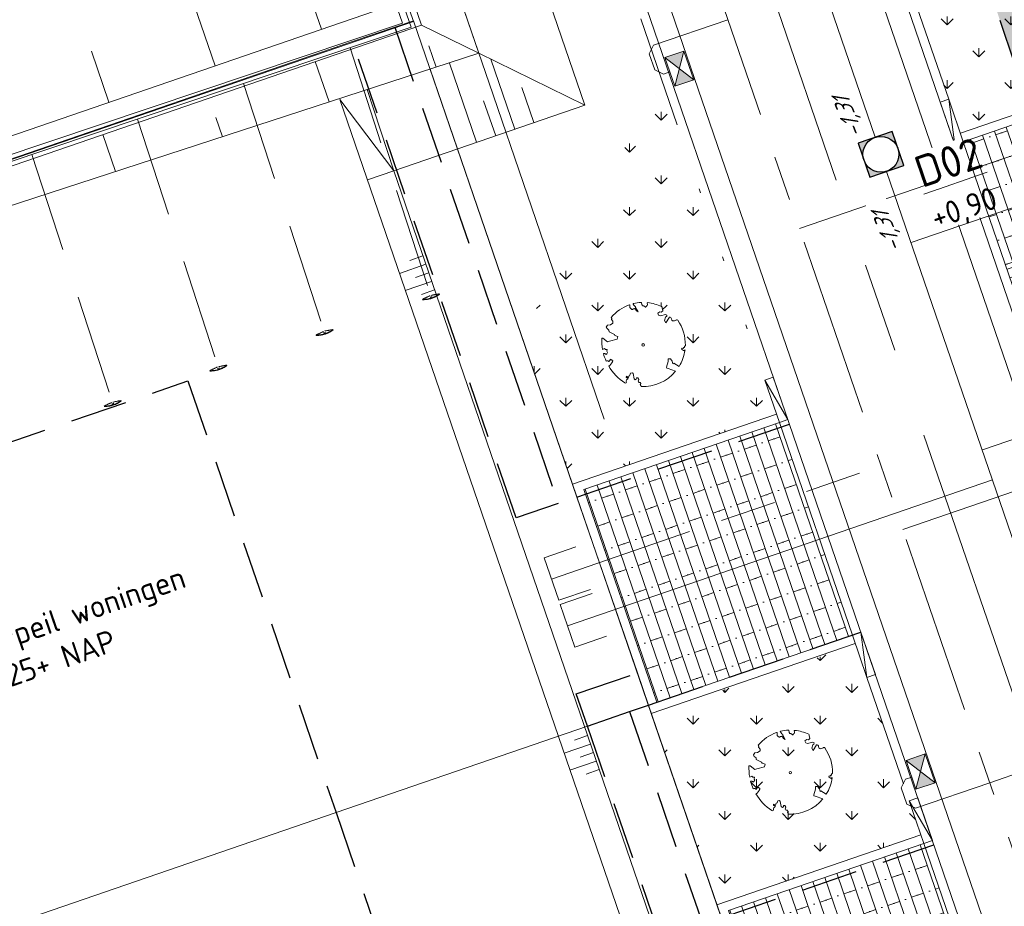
# Model space of a CAD drawing. Header units: metres. Extents: x 264570 to 266133, y 576109 to 577454.
# Tile 64 of 128: x 265441 to 265463, y 576769 to 576789. Entities that reach past the tile are written whole.
import ezdxf

# ---------------------------------------------------------------- set-up
doc = ezdxf.new("R2010")
doc.units = ezdxf.units.M
doc.set_wipeout_variables(frame=1)
for name, pattern in [('AM-AS', [16, 10, -2, 2, -2]), ('B-WE-RI-HWA_HUISAANSLUITING_PVC_125-G', [10, 3.25, -0.75, 1.25, -0.75, 1.25, -0.75, 1.25, -0.75]), ('B-WE-RI-HWA_PVC_160-G', [10, 5.5, -4.5]), ('B-WE-RI-HWA_PVC_400-G', [10, 4, -1, 1, -1, 3]), ('B-WE-VH-KANTOPSLUITING_TROTTOIRBAND_RWS_[AFMETINGEN1]-G', [10, 2.5, -1.5, 0, -1.5, 0, -1.5, 0, -1.5, 0, -1.5]), ('DASHED', [19.05, 12.7, -6.35]), ('NLCS-HIDDEN', [4, 2, -2]), ('XX-HIDDEN2', [3.335, 2.225, -1.11])]:
    doc.linetypes.add(name, pattern=pattern)
for name, color, linetype, lineweight in [('B-OI-RI-HWA_KOLK-S', 252, 'Continuous', 9), ('B-WE-AM-AS-WEG-GD', 252, 'AM-AS', 18), ('B-WE-GK-BESCHOEIING-TYPE_1-G', 252, 'B-WE-GK-BESCHOEIING_TYPE_1-G', 15), ('B-WE-GR-BOOM-S', 252, 'Continuous', 15), ('B-WE-GR-GRAS_BERMKRUIDENMENGSEL-A', 252, 'Continuous', 18), ('B-WE-GW-TALUDARCERING_KORT-G', 252, 'Continuous', 15), ('B-WE-GW-TALUDARCERING_LANG-G', 252, 'Continuous', 15), ('B-WE-KG-GRENS_KADASTRAAL-G', 252, 'KG-KADASTRAAL', 18), ('B-WE-KL-TRACE-A', 252, 'Continuous', 13), ('B-WE-KL-TRACE-GD', 252, 'NLCS-HIDDEN', 25), ('B-WE-OG-TOPOGRAFIE-G', 252, 'Continuous', 15), ('B-WE-RI-DRAINAGE_AFDEKKAP-G', 252, 'Continuous', 18), ('B-WE-RI-DWA_HUISAANSLUITING_PVC_125-G', 252, 'B-WE-RI-DWA_HUISAANSLUITING_PVC_125-G', 18), ('B-WE-RI-DWA_PVC_315-G', 252, 'B-WE-RI-DWA_PVC_315-G', 18), ('B-WE-RI-HWA_HUISAANSLUITING_PVC_125-G', 252, 'B-WE-RI-HWA_HUISAANSLUITING_PVC_125-G', 18), ('B-WE-RI-HWA_KOLKAANSLUITING_PVC_125-G', 252, 'B-WE-RI-HWA_HUISAANSLUITING_PVC_125-G', 18), ('B-WE-RI-HWA_PVC_160-G', 252, 'B-WE-RI-HWA_PVC_160-G', 18), ('B-WE-RI-HWA_PVC_400-G', 252, 'B-WE-RI-HWA_PVC_400-G', 18), ('B-WE-RI-VWA_RIOOLPUT_INSPECTIEPUT-S', 252, 'Continuous', 13), ('B-WE-VH-KANTOPSLUITING_ELEMENT_VERLOOPBAND_11-22x25_19-22x16-G', 252, 'Continuous', 18), ('B-WE-VH-KANTOPSLUITING_INRITVERLOOPBAND_19-22X16-G', 252, 'B-WE-VH-KANTOPSLUITING_GAZONBAND_[AFMETINGEN1]-G', 18), ('B-WE-VH-KANTOPSLUITING_OPSLUITBAND_10X20-G', 252, 'B-WE-VH-KANTOPSLUITING_TALUDBAND-G', 18), ('B-WE-VH-KANTOPSLUITING_TROTTOIRBAND_RWS_11-22X25-G', 252, 'B-WE-VH-KANTOPSLUITING_TROTTOIRBAND_RWS_[AFMETINGEN1]-G', 18), ('B-WE-VH-VERHARDING_STRAATBAKSTEEN_DIKFORMAAT_HALF-A', 252, 'Continuous', 13), ('B-XX-AL-BLAD-1A_5-5-PUTNUMMER-T35-500', 252, 'Continuous', 9), ('B-XX-AL-T25', 252, 'Continuous', 9), ('B-XX-GC-VERANKERING_ANKERSTANG-G', 252, 'XX-HIDDEN2', 18), ('B-XX-GK-BESCHOEIING_KUNSTSTOF-G', 252, 'GK-BESCHOEIING', 18), ('B-XX-RI-T25-200', 252, 'Continuous', 13), ('T-WE-GR-TOEKOMSTIG-G', 3, 'DASHED', 25)]:
    doc.layers.add(name, color=color, linetype=linetype, lineweight=lineweight)
doc.styles.add('NLCS-ISO-ANNOTATIVE-T18', font='NLCS-ISO.ttf', dxfattribs={"oblique": 30, "height": 1.8})
doc.styles.add('NLCS-ISO-ANNOTATIVE-T25', font='NLCS-ISO.ttf', dxfattribs={"height": 2.5})
doc.styles.add('NLCS-ISO-ANNOTATIVE-T35', font='NLCS-ISO.ttf', dxfattribs={"height": 3.5})
doc.styles.get("Standard").update_dxf_attribs({"font": 'arial.ttf'})
doc.linetypes.add('B-WE-GK-BESCHOEIING_TYPE_1-G', pattern='A,7.5,[151,NLCS.shx,S=2,R=0,X=-0.25,Y=0.6],2.5', length=10)
doc.linetypes.add('B-WE-RI-DWA_HUISAANSLUITING_PVC_125-G', pattern='A,5.375,-1.75,["o",Standard,S=1,R=0,X=-0.35,Y=-0.35],-1.75,1.125', length=10)
doc.linetypes.add('B-WE-RI-DWA_PVC_315-G', pattern='A,2.25,-1,[4,NLCS.shx,S=0.5,R=0,X=0,Y=0],-1.75,[160,NLCS.shx,S=0.25,R=0,X=0,Y=0],-1.75,[4,NLCS.shx,S=0.5,R=0,X=0,Y=0],-1,2.25', length=10)
doc.linetypes.add('B-WE-VH-KANTOPSLUITING_GAZONBAND_[AFMETINGEN1]-G', pattern='A,4,-3,[160,NLCS.shx,S=0.25,R=0,X=0,Y=0],-3', length=10)
doc.linetypes.add('B-WE-VH-KANTOPSLUITING_TALUDBAND-G', pattern='A,5,-2.5,[4,NLCS.shx,S=0.5,R=0,X=0,Y=0],-2.5', length=10)
doc.linetypes.add('GK-BESCHOEIING', pattern='A,30,-5,[1,NLCS.SHX,S=1,R=0,X=0,Y=0],-5', length=40)
doc.linetypes.add('KG-KADASTRAAL', pattern='A,5.5,-2,["K",Standard,S=1.8,R=0,X=0,Y=-0.9],-2,5.5,-2,[5,NLCS.shx,S=0.75,R=0,X=0,Y=0],-2', length=19)
pattern_1 = [(90, (214669.0599, 555914.2474), (-0.707106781, 0.707106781), [0.1875, -1.226713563]), (45, (214669.0599, 555914.2474), (-0.707106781, 0.707106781), [0.1875, -0.8125]), (135, (214669.0599, 555914.2474), (-0.707106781, -0.707106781), [0.1875, -0.8125])]
pattern_2 = [(108.95339913, (70382.59797, 116938.92314), (-0.26481925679, -0.09094372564), []), (198.95339913, (70382.2342, 116939.9824), (0.3637749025, -1.0592770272), [0.28, -0.28]), (198.95339913, (70382.1513, 116939.3618), (0.3637749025, -1.0592770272), [0.28, -0.28]), (108.95339913, (70382.2837, 116939.4073), (-0.5296385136, -0.1818874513), [0, -0.56, 0, 0, 0]), (108.95339913, (70382.01886, 116939.31636), (-0.5296385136, -0.1818874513), [0, -0.56, 0, 0, 0])]

# ---------------------------------------------------------------- blocks, each defined once
blk = doc.blocks.new('BOOM-S')
blk.add_lwpolyline([(0.4, 4.34), (0.41, 4.35), (0.41, 4.36), (0.42, 4.37), (0.43, 4.38), (0.44, 4.38), (0.44, 4.39), (0.45, 4.4), (0.46, 4.41), (0.46, 4.42), (0.47, 4.43), (0.47, 4.44), (0.48, 4.46), (0.48, 4.48), (0.47, 4.5), (0.47, 4.53), (0.44, 4.64, -0.52938), (0.49, 4.7, -0.087139), (2.05, 4.26, -0.372341), (2.11, 4.12), (2.17, 3.8), (2.01, 3.64), (1.84, 3.67), (1.63, 3.52), (1.71, 3.32), (1.92, 3.25), (2.5, 3.38), (2.64, 3.31), (2.63, 3.18), (2.5, 3.1), (2.38, 2.71), (2.53, 2.46), (2.92, 3.09, -0.504641), (3.14, 2.89, 0.331948), (3.27, 2.69, 0.282008), (3.68, 2.77), (3.65, 2.75, -0.512156), (3.84, 2.75, -0.16076), (4.7, -0.05), (4.59, -0.16), (4.59, -0.27), (4.48, -0.29), (4.5, -0.4), (4.33, -0.35), (4.28, -0.48), (4.48, -0.61), (4.55, -0.66), (4.66, -0.55, -0.106371), (4, -2.41), (3.42, -2.03), (3.31, -2.1), (3.24, -1.79), (3.03, -1.54), (2.79, -1.55), (2.79, -1.83), (2.61, -2.47), (2.64, -2.59), (2.77, -2.61), (3.62, -2.93, -0.236298), (-0.21, -4.62, 0.159625), (-0.32, -4.4, 0.350802), (-0.29, -4.17, -0.504641), (-0.55, -4.05), (-0.49, -3.84), (-0.6, -3.65), (-0.74, -3.67), (-0.76, -3.82), (-0.87, -3.88), (-1, -3.79), (-1.11, -3.2), (-1.19, -3.12), (-1.4, -3.13), (-1.46, -3.38), (-1.55, -3.41), (-1.63, -3.62), (-1.85, -3.5, 0.733583), (-1.77, -3.66, -0.861625), (-1.72, -3.81, 0.279978), (-1.88, -4.05), (-1.88, -4.06, -0.827056), (-2.04, -4.23, -0.116774), (-3.83, -2.36), (-3.79, -2.35), (-3.76, -2.34), (-3.74, -2.33), (-3.72, -2.32), (-3.71, -2.31), (-3.7, -2.3), (-3.69, -2.29), (-3.47, -2.01), (-3.47, -2), (-3.47, -1.99), (-3.46, -1.99), (-3.46, -1.98), (-3.46, -1.97), (-3.45, -1.96), (-3.45, -1.95), (-3.44, -1.94), (-3.44, -1.92), (-3.43, -1.91), (-3.42, -1.9), (-3.42, -1.88), (-3.41, -1.87), (-3.4, -1.85), (-3.39, -1.84), (-3.39, -1.82), (-3.38, -1.81), (-3.38, -1.79), (-3.38, -1.78), (-3.38, -1.77), (-3.38, -1.76), (-3.38, -1.75), (-3.38, -1.74), (-3.39, -1.73), (-3.4, -1.73), (-3.4, -1.72), (-3.41, -1.72), (-3.42, -1.72), (-3.43, -1.72), (-3.44, -1.72), (-3.45, -1.72), (-3.46, -1.71), (-3.47, -1.71), (-3.48, -1.71), (-3.49, -1.7), (-3.5, -1.69), (-3.52, -1.68), (-3.53, -1.67), (-3.54, -1.67), (-3.55, -1.66), (-3.56, -1.65), (-3.58, -1.64), (-3.59, -1.62), (-3.6, -1.61), (-3.83, -1.87), (-3.84, -1.86), (-3.85, -1.84), (-3.86, -1.83), (-3.87, -1.81), (-3.88, -1.8), (-3.89, -1.79), (-3.91, -1.78), (-3.94, -1.77), (-3.98, -1.78), (-4.04, -1.79), (-4.11, -1.81, -0.040997), (-4.42, -0.95), (-4.26, -0.97), (-4.11, -1.07), (-4.04, -1), (-3.95, -0.85), (-4.03, -0.72), (-3.99, -0.52), (-4.17, -0.51), (-4.29, -0.39), (-4.51, -0.53, -0.05814), (-4.6, 0.76), (-4.47, 0.74), (-3.96, 0.34), (-3.74, 0.41), (-2.88, 0.64), (-2.81, 0.92), (-3.14, 1.05), (-3.19, 1.16), (-3.8, 1.46), (-3.81, 1.63), (-4.02, 1.8), (-4.1, 1.97), (-3.96, 2.19), (-3.65, 2.24), (-3.36, 2.43), (-3.36, 2.62), (-3.54, 2.83), (-3.49, 2.92), (-3.56, 3.05, -0.13428), (-1.53, 4.46, -0.541727), (-1.47, 4.41), (-1.48, 4.28), (-1.48, 4.21), (-1.47, 4.16), (-1.46, 4.12), (-1.44, 4.09), (-1.42, 4.07), (-1.39, 4.05), (-1.37, 4.03), (-1.35, 4.02), (-1.33, 4), (-1.32, 3.99), (-1.3, 3.97), (-1.29, 3.96), (-1.27, 3.95), (-1.26, 3.94), (-1.24, 3.94), (-1.23, 3.94), (-1.21, 3.94), (-1.19, 3.95), (-1.17, 3.96), (-1.15, 3.97), (-1.14, 3.98), (-1.12, 3.99), (-1.1, 4), (-1.08, 4), (-1.06, 4.01), (-1.04, 4.01), (-1.02, 4.01), (-1, 4.02), (-0.98, 4.02), (-0.97, 4.02), (-0.95, 4.03), (-0.94, 4.04), (-0.92, 4.05), (-0.91, 4.06), (-0.9, 4.08), (-0.89, 3.99), (-0.87, 3.96), (-0.77, 3.8), (-0.56, 3.68), (-0.85, 4.16), (-0.85, 4.17), (-0.85, 4.18), (-0.84, 4.2), (-0.84, 4.21), (-0.85, 4.23), (-0.85, 4.24), (-0.86, 4.25), (-0.88, 4.27), (-0.9, 4.28), (-0.92, 4.3), (-0.94, 4.32), (-0.97, 4.35), (-1, 4.38), (-1.03, 4.42), (-1.11, 4.52, -0.543104), (-1.08, 4.59, -0.046766), (-0.22, 4.72, -0.385168), (-0.17, 4.68), (-0.14, 4.5), (-0.13, 4.45), (-0.11, 4.41), (-0.1, 4.38), (-0.08, 4.37), (-0.06, 4.36), (-0.04, 4.36), (-0.03, 4.36), (-0.01, 4.36), (0.01, 4.35), (0.02, 4.35), (0.04, 4.34), (0.06, 4.34), (0.07, 4.33), (0.09, 4.32), (0.1, 4.32), (0.11, 4.31), (0.13, 4.3), (0.14, 4.3), (0.15, 4.29), (0.17, 4.28), (0.18, 4.28), (0.19, 4.27), (0.19, 4.26), (0.2, 4.25), (0.21, 4.24), (0.21, 4.23), (0.22, 4.23), (0.22, 4.22), (0.23, 4.21), (0.23, 4.21), (0.24, 4.2), (0.25, 4.2), (0.26, 4.2), (0.27, 4.21), (0.28, 4.21), (0.29, 4.22), (0.3, 4.22), (0.31, 4.23), (0.32, 4.24), (0.33, 4.26), (0.34, 4.27), (0.35, 4.28), (0.36, 4.3), (0.37, 4.31), (0.38, 4.32), (0.39, 4.33)], format="xyb", close=True)
blk.add_circle((0, 0), 0.138)
blk = doc.blocks.new('BOOM_WHIPEOUT_SOORT')
blk.add_wipeout([(-0.21, -4.62), (0.02, -4.62), (0.27, -4.62), (0.58, -4.59), (0.9, -4.55), (1.18, -4.48), (1.6, -4.35), (1.95, -4.21), (2.24, -4.06), (2.53, -3.9), (2.9, -3.63), (3.1, -3.47), (3.33, -3.26), (3.49, -3.09), (3.62, -2.93), (3.62, -2.93), (2.77, -2.61), (2.64, -2.59), (2.61, -2.47), (2.79, -1.83), (2.79, -1.55), (3.03, -1.54), (3.24, -1.79), (3.31, -2.1), (3.42, -2.03), (4, -2.41), (4.08, -2.27), (4.18, -2.1), (4.25, -1.95), (4.32, -1.8), (4.38, -1.65), (4.43, -1.51), (4.48, -1.37), (4.54, -1.17), (4.59, -0.94), (4.64, -0.69), (4.66, -0.55), (4.55, -0.66), (4.28, -0.48), (4.33, -0.35), (4.5, -0.4), (4.48, -0.29), (4.59, -0.27), (4.59, -0.16), (4.7, -0.05), (4.7, 0.17), (4.68, 0.46), (4.65, 0.7), (4.6, 1.01), (4.54, 1.26), (4.47, 1.48), (4.39, 1.71), (4.3, 1.93), (4.21, 2.13), (4.14, 2.26), (4.04, 2.44), (3.93, 2.62), (3.89, 2.68), (3.83, 2.76), (3.8, 2.79), (3.76, 2.8), (3.71, 2.8), (3.7, 2.79), (3.67, 2.77), (3.65, 2.76), (3.66, 2.76), (3.68, 2.77), (3.65, 2.75), (3.61, 2.72), (3.58, 2.7), (3.54, 2.69), (3.49, 2.67), (3.44, 2.67), (3.39, 2.67), (3.33, 2.68), (3.27, 2.69), (3.24, 2.71), (3.21, 2.73), (3.18, 2.76), (3.17, 2.77), (3.15, 2.82), (3.14, 2.85), (3.14, 2.89), (3.14, 2.92), (3.13, 2.97), (3.11, 3.01), (3.1, 3.03), (3.08, 3.05), (3.04, 3.07), (2.99, 3.09), (2.96, 3.09), (2.94, 3.09), (2.92, 3.09), (2.91, 3.07), (2.53, 2.46), (2.38, 2.71), (2.5, 3.1), (2.63, 3.18), (2.64, 3.31), (2.5, 3.38), (1.92, 3.25), (1.71, 3.32), (1.63, 3.52), (1.84, 3.67), (2.01, 3.64), (2.17, 3.8), (2.11, 4.12), (2.11, 4.13), (2.11, 4.16), (2.1, 4.21), (2.09, 4.23), (2.06, 4.26), (2.03, 4.27), (1.99, 4.29), (1.84, 4.36), (1.75, 4.39), (1.58, 4.46), (1.47, 4.49), (1.29, 4.55), (1.14, 4.58), (1.02, 4.62), (0.87, 4.66), (0.71, 4.67), (0.6, 4.69), (0.53, 4.7), (0.49, 4.7), (0.45, 4.68), (0.44, 4.64), (0.44, 4.64), (0.45, 4.59), (0.45, 4.59), (0.47, 4.52), (0.47, 4.5), (0.47, 4.43), (0.45, 4.4), (0.4, 4.35), (0.37, 4.33), (0.36, 4.29), (0.3, 4.23), (0.27, 4.21), (0.24, 4.2), (0.22, 4.22), (0.21, 4.24), (0.17, 4.28), (0.13, 4.3), (0.09, 4.32), (0.06, 4.34), (0.01, 4.35), (-0.03, 4.36), (-0.06, 4.36), (-0.1, 4.38), (-0.11, 4.41), (-0.13, 4.45), (-0.14, 4.5), (-0.15, 4.57), (-0.16, 4.6), (-0.16, 4.64), (-0.17, 4.68), (-0.17, 4.68), (-0.19, 4.71), (-0.19, 4.71), (-0.2, 4.72), (-0.22, 4.72), (-0.24, 4.72), (-0.26, 4.72), (-0.29, 4.71), (-0.37, 4.71), (-0.38, 4.71), (-0.42, 4.7), (-0.54, 4.69), (-0.58, 4.69), (-0.75, 4.66), (-0.79, 4.65), (-0.83, 4.65), (-0.95, 4.62), (-0.99, 4.61), (-1.05, 4.6), (-1.08, 4.59), (-1.11, 4.58), (-1.11, 4.56), (-1.11, 4.53), (-1.11, 4.52), (-1.09, 4.5), (-1.07, 4.48), (-1, 4.38), (-0.92, 4.3), (-0.86, 4.25), (-0.85, 4.24), (-0.85, 4.23), (-0.84, 4.21), (-0.84, 4.2), (-0.84, 4.2), (-0.85, 4.17), (-0.85, 4.16), (-0.85, 4.15), (-0.56, 3.68), (-0.77, 3.8), (-0.85, 3.94), (-0.87, 3.96), (-0.89, 3.99), (-0.89, 4.04), (-0.9, 4.08), (-0.92, 4.05), (-0.95, 4.03), (-0.97, 4.02), (-1, 4.02), (-1.02, 4.01), (-1.06, 4.01), (-1.1, 4), (-1.12, 3.99), (-1.15, 3.97), (-1.17, 3.96), (-1.19, 3.95), (-1.23, 3.94), (-1.24, 3.94), (-1.26, 3.94), (-1.29, 3.96), (-1.3, 3.97), (-1.33, 4), (-1.37, 4.03), (-1.42, 4.07), (-1.44, 4.09), (-1.46, 4.12), (-1.47, 4.16), (-1.48, 4.18), (-1.48, 4.21), (-1.48, 4.28), (-1.48, 4.3), (-1.48, 4.32), (-1.48, 4.36), (-1.47, 4.41), (-1.47, 4.43), (-1.48, 4.44), (-1.5, 4.46), (-1.51, 4.46), (-1.53, 4.46), (-1.53, 4.46), (-1.56, 4.45), (-1.58, 4.44), (-1.62, 4.42), (-1.69, 4.4), (-1.8, 4.36), (-1.88, 4.32), (-1.93, 4.3), (-1.98, 4.27), (-2.03, 4.25), (-2.07, 4.23), (-2.19, 4.17), (-2.27, 4.12), (-2.31, 4.1), (-2.42, 4.04), (-2.46, 4.02), (-2.54, 3.96), (-2.59, 3.93), (-2.64, 3.89), (-2.7, 3.85), (-2.71, 3.84), (-2.78, 3.79), (-2.84, 3.75), (-2.9, 3.69), (-2.99, 3.62), (-3.05, 3.57), (-3.11, 3.5), (-3.17, 3.47), (-3.25, 3.39), (-3.32, 3.32), (-3.39, 3.25), (-3.44, 3.19), (-3.49, 3.13), (-3.52, 3.1), (-3.56, 3.05), (-3.49, 2.92), (-3.54, 2.83), (-3.36, 2.62), (-3.36, 2.43), (-3.65, 2.24), (-3.96, 2.19), (-4.1, 1.97), (-4.02, 1.8), (-3.81, 1.63), (-3.8, 1.46), (-3.19, 1.16), (-3.14, 1.05), (-2.81, 0.92), (-2.88, 0.64), (-3.96, 0.34), (-4.47, 0.74), (-4.6, 0.76), (-4.6, 0.6), (-4.61, 0.54), (-4.61, 0.48), (-4.6, 0.39), (-4.6, 0.3), (-4.6, 0.24), (-4.6, 0.17), (-4.59, 0.12), (-4.59, 0.02), (-4.57, -0.02), (-4.57, -0.11), (-4.57, -0.14), (-4.56, -0.18), (-4.55, -0.27), (-4.55, -0.29), (-4.54, -0.38), (-4.53, -0.4), (-4.53, -0.43), (-4.52, -0.47), (-4.52, -0.49), (-4.51, -0.53), (-4.29, -0.39), (-4.17, -0.51), (-3.99, -0.52), (-4.03, -0.72), (-3.95, -0.85), (-4.04, -1), (-4.11, -1.07), (-4.26, -0.97), (-4.42, -0.95), (-4.39, -1.04), (-4.34, -1.2), (-4.32, -1.29), (-4.28, -1.39), (-4.25, -1.48), (-4.22, -1.55), (-4.18, -1.65), (-4.15, -1.73), (-4.11, -1.81), (-4.11, -1.81), (-4.04, -1.79), (-3.98, -1.78), (-3.94, -1.77), (-3.88, -1.8), (-3.87, -1.81), (-3.86, -1.83), (-3.84, -1.86), (-3.84, -1.86), (-3.83, -1.87), (-3.6, -1.61), (-3.5, -1.69), (-3.49, -1.7), (-3.46, -1.71), (-3.45, -1.72), (-3.43, -1.72), (-3.4, -1.72), (-3.38, -1.74), (-3.38, -1.77), (-3.38, -1.78), (-3.38, -1.79), (-3.38, -1.81), (-3.41, -1.87), (-3.42, -1.88), (-3.44, -1.92), (-3.44, -1.94), (-3.46, -1.97), (-3.46, -1.98), (-3.49, -2.03), (-3.53, -2.08), (-3.56, -2.12), (-3.59, -2.16), (-3.61, -2.19), (-3.63, -2.22), (-3.69, -2.29), (-3.69, -2.29), (-3.72, -2.32), (-3.74, -2.33), (-3.76, -2.34), (-3.79, -2.35), (-3.83, -2.36), (-3.76, -2.46), (-3.68, -2.6), (-3.61, -2.72), (-3.51, -2.84), (-3.44, -2.93), (-3.36, -3.03), (-3.26, -3.16), (-3.17, -3.25), (-3.1, -3.33), (-3.02, -3.42), (-2.94, -3.5), (-2.84, -3.59), (-2.75, -3.68), (-2.72, -3.71), (-2.6, -3.81), (-2.58, -3.83), (-2.47, -3.92), (-2.43, -3.94), (-2.38, -3.99), (-2.29, -4.05), (-2.19, -4.12), (-2.17, -4.13), (-2.04, -4.23), (-1.97, -4.24), (-2.04, -4.23), (-1.94, -4.24), (-1.91, -4.23), (-1.9, -4.22), (-1.88, -4.2), (-1.86, -4.17), (-1.86, -4.12), (-1.88, -4.06), (-1.88, -4.06), (-1.87, -3.98), (-1.86, -3.94), (-1.81, -3.88), (-1.79, -3.85), (-1.72, -3.81), (-1.72, -3.81), (-1.68, -3.74), (-1.68, -3.72), (-1.69, -3.71), (-1.7, -3.69), (-1.77, -3.66), (-1.77, -3.66), (-1.77, -3.66), (-1.77, -3.66), (-1.8, -3.66), (-1.82, -3.66), (-1.84, -3.64), (-1.86, -3.62), (-1.87, -3.61), (-1.87, -3.59), (-1.87, -3.55), (-1.87, -3.53), (-1.85, -3.5), (-1.85, -3.5), (-1.63, -3.62), (-1.55, -3.41), (-1.46, -3.38), (-1.4, -3.13), (-1.19, -3.12), (-1.11, -3.2), (-1, -3.79), (-0.87, -3.88), (-0.76, -3.82), (-0.74, -3.67), (-0.6, -3.65), (-0.49, -3.84), (-0.55, -4.05), (-0.54, -4.1), (-0.52, -4.13), (-0.49, -4.15), (-0.45, -4.18), (-0.42, -4.19), (-0.38, -4.2), (-0.34, -4.19), (-0.29, -4.17), (-0.28, -4.2), (-0.27, -4.22), (-0.27, -4.23), (-0.26, -4.27), (-0.27, -4.31), (-0.27, -4.33), (-0.29, -4.36), (-0.29, -4.37), (-0.32, -4.4), (-0.32, -4.4), (-0.32, -4.4), (-0.3, -4.42), (-0.28, -4.44), (-0.28, -4.45), (-0.26, -4.48), (-0.25, -4.5), (-0.24, -4.51), (-0.23, -4.54), (-0.22, -4.56)])
blk.add_lwpolyline([(0.4, 4.34), (0.41, 4.35), (0.41, 4.36), (0.42, 4.37), (0.43, 4.38), (0.44, 4.38), (0.44, 4.39), (0.45, 4.4), (0.46, 4.41), (0.46, 4.42), (0.47, 4.43), (0.47, 4.44), (0.48, 4.46), (0.48, 4.48), (0.47, 4.5), (0.47, 4.53), (0.44, 4.64, -0.52938), (0.49, 4.7, -0.087139), (2.05, 4.26, -0.372341), (2.11, 4.12), (2.17, 3.8), (2.01, 3.64), (1.84, 3.67), (1.63, 3.52), (1.71, 3.32), (1.92, 3.25), (2.5, 3.38), (2.64, 3.31), (2.63, 3.18), (2.5, 3.1), (2.38, 2.71), (2.53, 2.46), (2.92, 3.09, -0.504641), (3.14, 2.89, 0.331948), (3.27, 2.69, 0.282008), (3.68, 2.77), (3.65, 2.75, -0.512156), (3.84, 2.75, -0.16076), (4.7, -0.05), (4.59, -0.16), (4.59, -0.27), (4.48, -0.29), (4.5, -0.4), (4.33, -0.35), (4.28, -0.48), (4.48, -0.61), (4.55, -0.66), (4.66, -0.55, -0.106371), (4, -2.41), (3.42, -2.03), (3.31, -2.1), (3.24, -1.79), (3.03, -1.54), (2.79, -1.55), (2.79, -1.83), (2.61, -2.47), (2.64, -2.59), (2.77, -2.61), (3.62, -2.93, -0.236298), (-0.21, -4.62, 0.159625), (-0.32, -4.4, 0.350802), (-0.29, -4.17, -0.504641), (-0.55, -4.05), (-0.49, -3.84), (-0.6, -3.65), (-0.74, -3.67), (-0.76, -3.82), (-0.87, -3.88), (-1, -3.79), (-1.11, -3.2), (-1.19, -3.12), (-1.4, -3.13), (-1.46, -3.38), (-1.55, -3.41), (-1.63, -3.62), (-1.85, -3.5, 0.733583), (-1.77, -3.66, -0.861625), (-1.72, -3.81, 0.279978), (-1.88, -4.05), (-1.88, -4.06, -0.827056), (-2.04, -4.23, -0.116774), (-3.83, -2.36), (-3.79, -2.35), (-3.76, -2.34), (-3.74, -2.33), (-3.72, -2.32), (-3.71, -2.31), (-3.7, -2.3), (-3.69, -2.29), (-3.47, -2.01), (-3.47, -2), (-3.47, -1.99), (-3.46, -1.99), (-3.46, -1.98), (-3.46, -1.97), (-3.45, -1.96), (-3.45, -1.95), (-3.44, -1.94), (-3.44, -1.92), (-3.43, -1.91), (-3.42, -1.9), (-3.42, -1.88), (-3.41, -1.87), (-3.4, -1.85), (-3.39, -1.84), (-3.39, -1.82), (-3.38, -1.81), (-3.38, -1.79), (-3.38, -1.78), (-3.38, -1.77), (-3.38, -1.76), (-3.38, -1.75), (-3.38, -1.74), (-3.39, -1.73), (-3.4, -1.73), (-3.4, -1.72), (-3.41, -1.72), (-3.42, -1.72), (-3.43, -1.72), (-3.44, -1.72), (-3.45, -1.72), (-3.46, -1.71), (-3.47, -1.71), (-3.48, -1.71), (-3.49, -1.7), (-3.5, -1.69), (-3.52, -1.68), (-3.53, -1.67), (-3.54, -1.67), (-3.55, -1.66), (-3.56, -1.65), (-3.58, -1.64), (-3.59, -1.62), (-3.6, -1.61), (-3.83, -1.87), (-3.84, -1.86), (-3.85, -1.84), (-3.86, -1.83), (-3.87, -1.81), (-3.88, -1.8), (-3.89, -1.79), (-3.91, -1.78), (-3.94, -1.77), (-3.98, -1.78), (-4.04, -1.79), (-4.11, -1.81, -0.040997), (-4.42, -0.95), (-4.26, -0.97), (-4.11, -1.07), (-4.04, -1), (-3.95, -0.85), (-4.03, -0.72), (-3.99, -0.52), (-4.17, -0.51), (-4.29, -0.39), (-4.51, -0.53, -0.05814), (-4.6, 0.76), (-4.47, 0.74), (-3.96, 0.34), (-3.74, 0.41), (-2.88, 0.64), (-2.81, 0.92), (-3.14, 1.05), (-3.19, 1.16), (-3.8, 1.46), (-3.81, 1.63), (-4.02, 1.8), (-4.1, 1.97), (-3.96, 2.19), (-3.65, 2.24), (-3.36, 2.43), (-3.36, 2.62), (-3.54, 2.83), (-3.49, 2.92), (-3.56, 3.05, -0.13428), (-1.53, 4.46, -0.541727), (-1.47, 4.41), (-1.48, 4.28), (-1.48, 4.21), (-1.47, 4.16), (-1.46, 4.12), (-1.44, 4.09), (-1.42, 4.07), (-1.39, 4.05), (-1.37, 4.03), (-1.35, 4.02), (-1.33, 4), (-1.32, 3.99), (-1.3, 3.97), (-1.29, 3.96), (-1.27, 3.95), (-1.26, 3.94), (-1.24, 3.94), (-1.23, 3.94), (-1.21, 3.94), (-1.19, 3.95), (-1.17, 3.96), (-1.15, 3.97), (-1.14, 3.98), (-1.12, 3.99), (-1.1, 4), (-1.08, 4), (-1.06, 4.01), (-1.04, 4.01), (-1.02, 4.01), (-1, 4.02), (-0.98, 4.02), (-0.97, 4.02), (-0.95, 4.03), (-0.94, 4.04), (-0.92, 4.05), (-0.91, 4.06), (-0.9, 4.08), (-0.89, 3.99), (-0.87, 3.96), (-0.77, 3.8), (-0.56, 3.68), (-0.85, 4.16), (-0.85, 4.17), (-0.85, 4.18), (-0.84, 4.2), (-0.84, 4.21), (-0.85, 4.23), (-0.85, 4.24), (-0.86, 4.25), (-0.88, 4.27), (-0.9, 4.28), (-0.92, 4.3), (-0.94, 4.32), (-0.97, 4.35), (-1, 4.38), (-1.03, 4.42), (-1.11, 4.52, -0.543104), (-1.08, 4.59, -0.046766), (-0.22, 4.72, -0.385168), (-0.17, 4.68), (-0.14, 4.5), (-0.13, 4.45), (-0.11, 4.41), (-0.1, 4.38), (-0.08, 4.37), (-0.06, 4.36), (-0.04, 4.36), (-0.03, 4.36), (-0.01, 4.36), (0.01, 4.35), (0.02, 4.35), (0.04, 4.34), (0.06, 4.34), (0.07, 4.33), (0.09, 4.32), (0.1, 4.32), (0.11, 4.31), (0.13, 4.3), (0.14, 4.3), (0.15, 4.29), (0.17, 4.28), (0.18, 4.28), (0.19, 4.27), (0.19, 4.26), (0.2, 4.25), (0.21, 4.24), (0.21, 4.23), (0.22, 4.23), (0.22, 4.22), (0.23, 4.21), (0.23, 4.21), (0.24, 4.2), (0.25, 4.2), (0.26, 4.2), (0.27, 4.21), (0.28, 4.21), (0.29, 4.22), (0.3, 4.22), (0.31, 4.23), (0.32, 4.24), (0.33, 4.26), (0.34, 4.27), (0.35, 4.28), (0.36, 4.3), (0.37, 4.31), (0.38, 4.32), (0.39, 4.33)], format="xyb", close=True)
blk.add_circle((0, 0), 0.138)
blk = doc.blocks.new('*U37')
for p, q in [((0.5, 0), (0, 0.1)), ((0, 0), (0, 0.1)), ((0, 0.1), (0.5, 0.1)), ((0.5, 0), (0, 0)), ((0.5, 0.1), (0.5, 0))]:
    blk.add_line(p, q)
blk = doc.blocks.new('*U38')
for p, q in [((-0.5, 0), (0, 0.1)), ((0, 0.1), (-0.5, 0.1)), ((-0.5, 0.1), (-0.5, 0)), ((-0.5, 0), (0, 0)), ((0, 0), (0, 0.1))]:
    blk.add_line(p, q)
blk = doc.blocks.new('N-SRI-PUT_SWA-SO')
h = blk.add_hatch(color=256)
h.paths.add_polyline_path([(-2, 2), (0, 2, 0.41155), (-2, 0.02)])
h.paths.add_polyline_path([(-2, -0.02, 0.408866), (-0.02, -2), (-2, -2)])
h.paths.add_polyline_path([(2, -0.02), (2, -2), (0.02, -2, 0.408866)])
h = blk.add_hatch(color=256)
h.paths.add_polyline_path([(0, 2, -0.41155), (2, 0.02), (2, 2)])
h.paths.add_polyline_path([(2, -0.02, -0.408866), (0.02, -2), (2, -2)])
h.paths.add_polyline_path([(-0.02, -2, -0.408866), (-2, -0.02), (-2, -2)])
at = {"flags": 128}
blk.add_lwpolyline([(-2, 2), (2, 2), (2, -2), (-2, -2)], close=True, dxfattribs=at)
at = {"lineweight": -3, "flags": 128}
blk.add_lwpolyline([(2, -2), (2, 2), (-2, 2), (-2, -2)], close=True, dxfattribs=at)
at = {"lineweight": -3}
blk.add_circle((0, 0), 2, dxfattribs=at)
blk = doc.blocks.new('*U42')
blk.add_wipeout([(-1.125, 0.75), (1.125, 0.75), (1.125, -0.75), (-1.125, -0.75)])
h = blk.add_hatch(color=256)
h.dxf.hatch_style = 1
h.paths.add_polyline_path([(0, 0), (-1.125, 0.75), (-1.125, -0.75)])
h.paths.add_polyline_path([(1.125, -0.75), (1.125, 0.75), (0, 0)])
for p, q in [((-1.125, -0.75), (1.125, 0.75)), ((1.125, -0.75), (-1.125, 0.75))]:
    blk.add_line(p, q)
at = {"flags": 128}
blk.add_lwpolyline([(-1.125, -0.75), (1.125, -0.75), (1.125, 0.75), (-1.125, 0.75)], close=True, dxfattribs=at)

msp = doc.modelspace()

# ---------------------------------------------------------------- hatches: boundary and pattern name
at = {"layer": 'B-WE-GR-GRAS_BERMKRUIDENMENGSEL-A'}
h = msp.add_hatch(dxfattribs=at)
h.set_pattern_fill('AGR-KRUIDEN', color=256, scale=0.5, pattern_type=2)
h.set_pattern_definition(pattern_1)
h.paths.add_polyline_path([(265461.542, 576786.337), (265457.834, 576797.133), (265461.428, 576798.367), (265465.136, 576787.571)])
h = msp.add_hatch(dxfattribs=at)
h.set_pattern_fill('AGR-KRUIDEN', color=256, scale=0.5, pattern_type=2)
h.set_pattern_definition(pattern_1)
edge = h.paths.add_edge_path()
edge.add_line((265457.449, 576780.091), (265454.635, 576788.285))
edge.add_arc((265449.411, 576788.373), 5.225, 319.1798, 359.0351, ccw=False)
edge.add_arc((265457.662, 576781.245), 5.679, 139.1798, 180.177)
edge.add_line((265451.983, 576781.227), (265452.909, 576778.532))
edge.add_line((265452.909, 576778.532), (265457.449, 576780.091))
h = msp.add_hatch(dxfattribs=at)
h.set_pattern_fill('AGR-KRUIDEN', color=256, scale=0.5, pattern_type=2)
h.set_pattern_definition(pattern_1)
h.paths.add_polyline_path([(265460.664, 576770.728), (265459.211, 576774.96), (265454.671, 576773.401), (265456.124, 576769.169)])
at = {"layer": 'B-WE-KL-TRACE-A'}
h = msp.add_hatch(dxfattribs=at)
h.set_pattern_fill('DOTS', color=256, scale=0.5)
h.set_pattern_definition([(0, (265213.50372, 576754.34745), (0.079375, 0.15875), [0, -0.15875])])
h.paths.add_polyline_path([(265408.404, 576917.823), (265412.235, 576919.138), (265412.771, 576917.578), (265421.592, 576891.891), (265492.005, 576916.073), (265492.541, 576914.512), (265549.415, 576748.903), (265547.812, 576748.488), (265490.981, 576913.976), (265428.559, 576892.539), (265483.75, 576731.828), (265482.15, 576731.407), (265435.731, 576866.574), (265428.264, 576864.01), (265427.731, 576865.561), (265435.199, 576868.125), (265426.999, 576892.003), (265420.567, 576889.795), (265411.163, 576917.026), (265408.94, 576916.262)])
at = {"layer": 'B-WE-VH-VERHARDING_STRAATBAKSTEEN_DIKFORMAAT_HALF-A'}
h = msp.add_hatch(dxfattribs=at)
h.set_pattern_fill('AVH-SBS_DIKFORMAAT_HALFST', color=256, scale=28, angle=89.931, pattern_type=2)
h.set_pattern_definition([(108.95339913, (70382.67707, 116938.69282), (-0.26481925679, -0.09094372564), []), (198.95339913, (70382.3133, 116939.7521), (0.3637749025, -1.0592770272), [0.28, -0.28]), (198.95339913, (70382.2304, 116939.1315), (0.3637749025, -1.0592770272), [0.28, -0.28]), (108.95339913, (70382.36277, 116939.177), (-0.5296385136, -0.1818874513), [0, -0.56, 0, 0, 0]), (108.95339913, (70382.09795, 116939.08605), (-0.5296385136, -0.1818874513), [0, -0.56, 0, 0, 0])])
h.paths.add_polyline_path([(265465.012, 576787.317), (265461.607, 576786.148), (265462.581, 576783.31), (265465.986, 576784.479)])
h = msp.add_hatch(dxfattribs=at)
h.set_pattern_fill('AVH-SBS_DIKFORMAAT_HALFST', color=256, scale=28, angle=89.931, pattern_type=2)
h.set_pattern_definition(pattern_2)
h.paths.add_polyline_path([(265459.138, 576775.173), (265457.514, 576779.902), (265453.163, 576778.408), (265454.787, 576773.679)])
h = msp.add_hatch(dxfattribs=at)
h.set_pattern_fill('AVH-SBS_DIKFORMAAT_HALFST', color=256, scale=28, angle=89.931, pattern_type=2)
h.set_pattern_definition(pattern_2)
h.paths.add_polyline_path([(265462.353, 576765.81), (265460.729, 576770.538), (265456.378, 576769.044), (265458.002, 576764.315)])

# ---------------------------------------------------------------- linework, layer by layer
at = {"layer": 'B-WE-AM-AS-WEG-GD', "flags": 128}
msp.add_lwpolyline([(265479.568, 576724.764), (265426.984, 576877.883), (265413.857, 576916.107)], dxfattribs=at)
at = {"layer": 'B-WE-GK-BESCHOEIING-TYPE_1-G', "ltscale": 0.6}
for points in [[(265419.509, 576721.797), (265438.937, 576726.851), (265421, 576779.083), (265449.373, 576788.827), (265446.45, 576797.339), (265418.077, 576787.595), (265394.691, 576855.691), (265423.065, 576865.435), (265420.141, 576873.947), (265391.768, 576864.203), (265374.878, 576913.384), (265407.171, 576924.492)], [(265428.501, 576790.617), (265446.387, 576796.632), (265449.127, 576788.789), (265431.165, 576782.767)]]:
    msp.add_lwpolyline(points, dxfattribs=at)
at = {"layer": 'B-WE-GW-TALUDARCERING_KORT-G', "flags": 128}
for points in [[(265452.05, 576786.574), (265451.782, 576787.354)], [(265451.199, 576786.282), (265450.931, 576787.062)], [(265449.579, 576783.611), (265449.285, 576783.51)], [(265449.709, 576783.232), (265449.415, 576783.132)], [(265449.838, 576782.854), (265449.545, 576782.753)], [(265453.244, 576772.937), (265452.951, 576772.837)], [(265453.374, 576772.559), (265453.081, 576772.458)], [(265453.504, 576772.181), (265453.211, 576772.08)]]:
    msp.add_lwpolyline(points, dxfattribs=at)
at = {"layer": 'B-WE-GW-TALUDARCERING_LANG-G', "flags": 128}
for points in [[(265444.955, 576787.838), (265444.175, 576790.108)], [(265447.319, 576788.65), (265446.93, 576789.785)], [(265449.871, 576787.809), (265449.708, 576788.282)], [(265442.59, 576787.026), (265442.201, 576788.161)], [(265447.493, 576787.035), (265447.185, 576787.933)], [(265450.773, 576786.136), (265450.169, 576787.895)], [(265451.624, 576786.428), (265451.089, 576787.989)], [(265445.116, 576786.26), (265444.968, 576786.691)], [(265442.739, 576785.486), (265442.456, 576786.309)], [(265449.644, 576783.422), (265449.057, 576783.22)], [(265449.773, 576783.043), (265449.187, 576782.842)], [(265453.309, 576772.748), (265452.723, 576772.547)], [(265453.439, 576772.37), (265452.853, 576772.169)]]:
    msp.add_lwpolyline(points, dxfattribs=at)
at = {"layer": 'B-WE-KG-GRENS_KADASTRAAL-G', "ltscale": 0.5}
for p, q in [((265449.368, 576788.841), (265448.952, 576788.698)), ((265453.008, 576778.244), (265449.368, 576788.841)), ((265448.952, 576788.698), (265448.014, 576788.376)), ((265448.014, 576788.376), (265420.995, 576779.097)), ((265454.352, 576774.329), (265453.008, 576778.244)), ((265454.598, 576773.614), (265454.352, 576774.329)), ((265454.598, 576773.614), (265456.223, 576768.881)), ((265447.646, 576771.226), (265453.239, 576773.147)), ((265438.037, 576767.927), (265447.646, 576771.226))]:
    msp.add_line(p, q, dxfattribs=at)
at = {"layer": 'B-WE-KL-TRACE-GD', "ltscale": 0.5, "flags": 128}
msp.add_lwpolyline([(265408.404, 576917.823), (265412.235, 576919.138), (265412.771, 576917.578), (265421.592, 576891.891), (265492.005, 576916.073), (265492.541, 576914.512), (265549.415, 576748.903), (265547.812, 576748.488), (265490.981, 576913.976), (265428.559, 576892.539), (265483.75, 576731.828), (265482.15, 576731.407), (265435.731, 576866.574), (265428.264, 576864.01), (265427.731, 576865.561), (265435.199, 576868.125), (265426.999, 576892.003), (265420.567, 576889.795), (265411.163, 576917.026), (265408.94, 576916.262)], close=True, dxfattribs=at)
at = {"layer": 'B-WE-OG-TOPOGRAFIE-G'}
for points in [[(265419.383, 576722.281), (265438.289, 576727.199), (265420.365, 576779.393), (265448.738, 576789.137), (265446.14, 576796.704), (265417.766, 576786.96), (265394.056, 576856.002), (265422.429, 576865.746), (265419.831, 576873.312), (265391.457, 576863.568), (265374.243, 576913.694), (265407.009, 576924.965)], [(265407.217, 576924.359), (265375.056, 576913.297), (265391.855, 576864.381), (265420.228, 576874.125), (265423.242, 576865.348), (265394.869, 576855.604), (265418.164, 576787.773), (265446.537, 576797.517), (265449.551, 576788.74), (265421.178, 576778.996), (265439.119, 576726.753), (265419.554, 576721.664)], [(265407.379, 576923.887), (265375.691, 576912.987), (265392.476, 576865.652), (265420.849, 576875.396), (265424.513, 576864.727), (265395.526, 576855.283), (265418.785, 576789.043), (265447.158, 576798.787), (265450.822, 576788.119), (265421.834, 576778.675), (265439.719, 576726.431), (265418.565, 576719.133)], [(265449.551, 576788.74), (265450.822, 576788.119)], [(265462.581, 576783.31), (265465.986, 576784.479), (265465.012, 576787.317), (265461.607, 576786.148)], [(265457.514, 576779.902), (265453.163, 576778.408), (265454.787, 576773.679), (265459.138, 576775.173)], [(265460.729, 576770.538), (265456.378, 576769.044), (265458.002, 576764.315), (265462.353, 576765.81)]]:
    msp.add_lwpolyline(points, dxfattribs=at)
at = {"layer": 'B-WE-OG-TOPOGRAFIE-G', "flags": 128}
for points in [[(265411.729, 576915.376), (265471.673, 576740.825, -0.436542), (265463.006, 576724.67), (265462.248, 576724.472)], [(265411.256, 576915.214), (265471.2, 576740.662, -0.436542), (265462.88, 576725.153), (265462.121, 576724.956)]]:
    msp.add_lwpolyline(points, format="xyb", dxfattribs=at)
for points in [[(265448.782, 576788.639), (265448.787, 576788.625)], [(265450.822, 576788.119), (265453.185, 576786.964)], [(265450.348, 576785.989), (265449.738, 576787.766)], [(265448.929, 576785.502), (265448.34, 576787.31)], [(265447.729, 576787.086), (265448.929, 576785.502)], [(265450.348, 576785.989), (265452.909, 576778.532)], [(265448.929, 576785.502), (265448.343, 576785.301)], [(265454.663, 576773.425), (265456.124, 576769.169)]]:
    msp.add_lwpolyline(points, dxfattribs=at)
at = {"layer": 'B-WE-RI-DRAINAGE_AFDEKKAP-G', "flags": 128}
for points in [[(265452.986, 576777.136), (265452.277, 576776.892), (265452.602, 576775.947), (265453.311, 576776.19)], [(265453.343, 576776.095), (265452.633, 576775.852), (265452.958, 576774.906), (265453.667, 576775.15)]]:
    msp.add_lwpolyline(points, dxfattribs=at)
at = {"layer": 'B-WE-RI-DWA_HUISAANSLUITING_PVC_125-G', "flags": 128}
for points in [[(265466.667, 576786.032), (265460.445, 576783.909)], [(265468.237, 576781.412), (265462.031, 576779.294)], [(265452.796, 576775.379), (265462.26, 576778.626)]]:
    msp.add_lwpolyline(points, dxfattribs=at)
at = {"layer": 'B-WE-RI-DWA_PVC_315-G', "flags": 128}
for points in [[(265459.643, 576786.248), (265452.147, 576808.084), (265442.806, 576835.288)], [(265477.006, 576735.688), (265459.899, 576785.49)]]:
    msp.add_lwpolyline(points, dxfattribs=at)
at = {"layer": 'B-WE-RI-HWA_HUISAANSLUITING_PVC_125-G', "flags": 128}
for points in [[(265457.959, 576784.22), (265466.311, 576787.073)], [(265460.26, 576777.525), (265468.593, 576780.371)], [(265452.44, 576776.42), (265459.774, 576778.939)]]:
    msp.add_lwpolyline(points, dxfattribs=at)
at = {"layer": 'B-WE-RI-HWA_KOLKAANSLUITING_PVC_125-G', "flags": 128}
for points in [[(265462.195, 576771.889), (265465.978, 576773.188), (265466.071, 576773.379), (265465.948, 576773.738), (265465.757, 576773.831), (265465.615, 576773.783)], [(265462.195, 576771.889), (265460.54, 576771.321), (265460.349, 576771.414), (265460.226, 576771.773), (265460.319, 576771.964), (265460.461, 576772.013)]]:
    msp.add_lwpolyline(points, dxfattribs=at)
at = {"layer": 'B-WE-RI-HWA_PVC_160-G', "flags": 128}
msp.add_lwpolyline([(265456.365, 576788.864), (265454.71, 576788.296), (265454.617, 576788.105), (265454.74, 576787.746), (265454.931, 576787.652), (265455.073, 576787.701)], dxfattribs=at)
at = {"layer": 'B-WE-RI-HWA_PVC_400-G', "flags": 128}
msp.add_lwpolyline([(265475.279, 576733.791), (265449.82, 576807.923)], dxfattribs=at)
at = {"layer": 'B-WE-VH-KANTOPSLUITING_INRITVERLOOPBAND_19-22X16-G', "flags": 128}
for points in [[(265463.291, 576781.244), (265461.607, 576786.148)], [(265459.138, 576775.173), (265457.514, 576779.902)], [(265462.353, 576765.81), (265460.729, 576770.538)]]:
    msp.add_lwpolyline(points, dxfattribs=at)
at = {"layer": 'B-WE-VH-KANTOPSLUITING_OPSLUITBAND_10X20-G', "flags": 128}
for points in [[(265462.646, 576783.121), (265466.24, 576784.355), (265465.136, 576787.571), (265461.542, 576786.337)], [(265457.449, 576780.091), (265452.909, 576778.532), (265454.663, 576773.425), (265459.202, 576774.984)], [(265460.664, 576770.728), (265456.124, 576769.169), (265457.878, 576764.061), (265462.418, 576765.62)]]:
    msp.add_lwpolyline(points, dxfattribs=at)
at = {"layer": 'B-WE-VH-KANTOPSLUITING_TROTTOIRBAND_RWS_11-22X25-G', "flags": 128}
for points in [[(265461.282, 576787.093), (265458.094, 576796.376)], [(265459.462, 576774.227), (265460.404, 576771.484)]]:
    msp.add_lwpolyline(points, dxfattribs=at)
at = {"layer": 'B-XX-GC-VERANKERING_ANKERSTANG-G'}
for p, q in [((265447.958, 576788.239), (265449.814, 576782.533)), ((265445.588, 576787.444), (265447.444, 576781.739)), ((265443.225, 576786.652), (265445.081, 576780.947)), ((265440.873, 576785.864), (265442.73, 576780.158))]:
    msp.add_line(p, q, dxfattribs=at)
for centre, radius, start, end in [((265450.532, 576780.824), 2.057, 112.7249, 117.9204), ((265449.576, 576783.288), 0.647, 269.3828, 287.0328), ((265449.576, 576783.281), 0.647, 269.5714, 287.5878), ((265449.84, 576782.745), 0.106, 205.8772, 229.9421), ((265450.24, 576780.729), 2.057, 98.1385, 103.334), ((265449.567, 576783.278), 0.647, 288.4711, 306.4875), ((265449.669, 576782.689), 0.106, 346.1168, 10.1816), ((265449.563, 576783.284), 0.647, 289.0261, 306.6761), ((265448.162, 576780.029), 2.057, 112.7249, 117.9204), ((265447.87, 576779.934), 2.057, 98.1385, 103.334), ((265447.197, 576782.483), 0.647, 288.4711, 306.4875), ((265447.193, 576782.489), 0.647, 289.0261, 306.6761), ((265447.206, 576782.494), 0.647, 269.3828, 287.0328), ((265447.206, 576782.486), 0.647, 269.5714, 287.5878), ((265447.47, 576781.95), 0.106, 205.8772, 229.9421), ((265447.299, 576781.895), 0.106, 346.1168, 10.1816), ((265445.799, 576779.237), 2.057, 112.7249, 117.9204), ((265444.843, 576781.701), 0.647, 269.3828, 287.0328), ((265444.843, 576781.694), 0.647, 269.5714, 287.5878), ((265445.107, 576781.158), 0.106, 205.8772, 229.9421), ((265445.508, 576779.142), 2.057, 98.1385, 103.334), ((265444.834, 576781.691), 0.647, 288.4711, 306.4875), ((265444.936, 576781.102), 0.106, 346.1168, 10.1816), ((265444.83, 576781.697), 0.647, 289.0261, 306.6761), ((265443.156, 576778.354), 2.057, 98.1385, 103.334), ((265442.482, 576780.902), 0.647, 288.4711, 306.4875), ((265442.478, 576780.909), 0.647, 289.0261, 306.6761), ((265443.447, 576778.448), 2.057, 112.7249, 117.9204), ((265442.491, 576780.913), 0.647, 269.3828, 287.0328), ((265442.492, 576780.906), 0.647, 269.5714, 287.5878), ((265442.756, 576780.37), 0.106, 205.8772, 229.9421), ((265442.584, 576780.314), 0.106, 346.1168, 10.1816)]:
    msp.add_arc(centre, radius, start, end, dxfattribs=at)
at = {"layer": 'B-XX-GK-BESCHOEIING_KUNSTSTOF-G', "linetype": 'Continuous'}
msp.add_lwpolyline([(265428.453, 576790.76), (265446.48, 576796.822), (265449.319, 576788.695), (265431.213, 576782.625)], dxfattribs=at)
at = {"layer": 'T-WE-GR-TOEKOMSTIG-G', "ltscale": 0.1}
for p, q in [((265448.952, 576788.698), (265452.591, 576778.101)), ((265451.653, 576777.779), (265448.014, 576788.376)), ((265432.754, 576776.844), (265444.35, 576780.826)), ((265444.35, 576780.826), (265447.646, 576771.226)), ((265453.008, 576778.244), (265457.736, 576779.868)), ((265453.008, 576778.244), (265453.008, 576778.244)), ((265452.591, 576778.101), (265451.653, 576777.779)), ((265454.598, 576773.614), (265459.327, 576775.238)), ((265452.993, 576773.862), (265454.352, 576774.329)), ((265453.239, 576773.147), (265452.993, 576773.862)), ((265454.181, 576773.471), (265454.598, 576773.614)), ((265453.243, 576773.149), (265454.181, 576773.471)), ((265454.181, 576773.471), (265455.806, 576768.738)), ((265453.239, 576773.147), (265453.243, 576773.149)), ((265454.869, 576768.416), (265453.243, 576773.149)), ((265447.646, 576771.226), (265450.862, 576761.863)), ((265456.223, 576768.881), (265460.952, 576770.505))]:
    msp.add_line(p, q, dxfattribs=at)

# ---------------------------------------------------------------- block references
at = {"layer": 'B-WE-GR-BOOM-S', "xscale": 0.2, "yscale": 0.2, "zscale": 0.2, "rotation": 359.930953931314}
msp.add_blockref('BOOM-S', (265457.756, 576772.113), dxfattribs=at)
at = {"layer": 'B-WE-RI-VWA_RIOOLPUT_INSPECTIEPUT-S', "xscale": 0.2, "yscale": 0.2, "zscale": 0.2, "rotation": 18.88435309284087}
msp.add_blockref('N-SRI-PUT_SWA-SO', (265459.773, 576785.869), dxfattribs=at)
at = {"layer": 'B-WE-VH-KANTOPSLUITING_ELEMENT_VERLOOPBAND_11-22x25_19-22x16-G'}
for name, p, xscale, yscale, zscale, rotation in [('*U37', (265461.093, 576787.028), 2, 2, 2, 288.9533991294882), ('*U38', (265457.378, 576780.912), 1.999999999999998, 1.999999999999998, 1.999999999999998, 108.953399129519), ('*U37', (265459.651, 576774.292), 1.999999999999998, 1.999999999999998, 1.999999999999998, 108.953399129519), ('*U38', (265460.593, 576771.549), 1.999999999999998, 1.999999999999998, 1.999999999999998, 108.953399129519)]:
    msp.add_blockref(name, p, dxfattribs=dict(at, xscale=xscale, yscale=yscale, zscale=zscale, rotation=rotation))

# ---------------------------------------------------------------- next in the draw order: block references
at = {"layer": 'B-WE-GR-BOOM-S', "xscale": 0.2, "yscale": 0.2, "zscale": 0.2, "rotation": 359.930953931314}
msp.add_blockref('BOOM_WHIPEOUT_SOORT', (265454.481, 576781.629), dxfattribs=at)

# ---------------------------------------------------------------- next in the draw order: linework, layer by layer
at = {"layer": 'B-WE-OG-TOPOGRAFIE-G', "flags": 128}
for points in [[(265491.614, 576732.122, -0.391712), (265476.659, 576740.163), (265429.112, 576878.614, -0.414214), (265433.148, 576886.873), (265490.841, 576906.686, -0.414214), (265499.1, 576902.649), (265547.86, 576760.666, -0.436819), (265539.181, 576744.508), (265539.166, 576744.504)], [(265491.488, 576732.606, -0.391699), (265477.131, 576740.325), (265429.585, 576878.776, -0.414214), (265433.311, 576886.4), (265491.004, 576906.213, -0.414214), (265498.627, 576902.487), (265547.387, 576760.504, -0.436819), (265539.055, 576744.992), (265539.04, 576744.988)]]:
    msp.add_lwpolyline(points, format="xyb", dxfattribs=at)
for points in [[(265453.617, 576779.98), (265451.051, 576787.452), (265447.158, 576798.787), (265443.488, 576797.527), (265420.823, 576863.525), (265424.513, 576864.727), (265420.849, 576875.396), (265419.904, 576875.071), (265417.18, 576874.136)], [(265422.034, 576861.909), (265443.471, 576799.488), (265448.313, 576801.151), (265453.185, 576786.964), (265448.929, 576785.502), (265467.579, 576731.195), (265442.962, 576724.797)], [(265447.729, 576787.086), (265466.775, 576731.627), (265442.761, 576725.385)]]:
    msp.add_lwpolyline(points, dxfattribs=at)
at = {"layer": 'B-WE-VH-KANTOPSLUITING_TROTTOIRBAND_RWS_11-22X25-G', "flags": 128}
msp.add_lwpolyline([(265447.672, 576808.559), (265457.189, 576780.847)], dxfattribs=at)

# ---------------------------------------------------------------- next in the draw order: block references
at = {"layer": 'B-OI-RI-HWA_KOLK-S', "xscale": -0.3, "yscale": 0.3, "zscale": 0.3}
for p, rotation in [((265455.286, 576787.774), 288.9533991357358), ((265460.657, 576772.135), 288.9533991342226)]:
    msp.add_blockref('*U42', p, dxfattribs=dict(at, rotation=rotation))

# ---------------------------------------------------------------- next in the draw order: texts
at = {"layer": 'B-XX-AL-T25', "insert": (265438.993, 576774.939), "char_height": 0.5, "attachment_point": 1, "rotation": 18.9534, "style": 'NLCS-ISO-ANNOTATIVE-T25', "bg_fill": 3, "box_fill_scale": 1.15, "bg_fill_color": 256, "bg_fill_transparency": 0}
msp.add_mtext_dynamic_manual_height_columns('\\pxt6;vloerpeil woningen\\P\\pt11;= 1,25+ NAP', width=5.85002, gutter_width=9, heights=[0], dxfattribs=at)
at = {"layer": 'B-XX-RI-T25-200', "ltscale": 0.5, "char_height": 0.36, "width": 1.59368, "attachment_point": 5, "rotation": 111.1016, "style": 'NLCS-ISO-ANNOTATIVE-T18', "bg_fill": 3, "box_fill_scale": 1.15, "bg_fill_color": 256, "bg_fill_transparency": 0}
for insert in [(265458.978, 576786.98), (265459.852, 576784.433)]:
    msp.add_mtext('\\A1;\\pxql;-1,31', dxfattribs=dict(at, insert=insert))

# ---------------------------------------------------------------- next in the draw order: texts
at = {"layer": 'B-XX-AL-BLAD-1A_5-5-PUTNUMMER-T35-500', "insert": (265461.45, 576785.178), "char_height": 0.7, "width": 0.7, "attachment_point": 5, "rotation": 18.951, "style": 'NLCS-ISO-ANNOTATIVE-T35', "bg_fill": 3, "box_fill_scale": 1.1, "bg_fill_color": 256, "bg_fill_true_color": 13158600, "bg_fill_transparency": 0}
msp.add_mtext('{\\LD02\\P\\H0.71429x;\\l+0,90}', dxfattribs=at)

doc.saveas('drawing.dxf')
